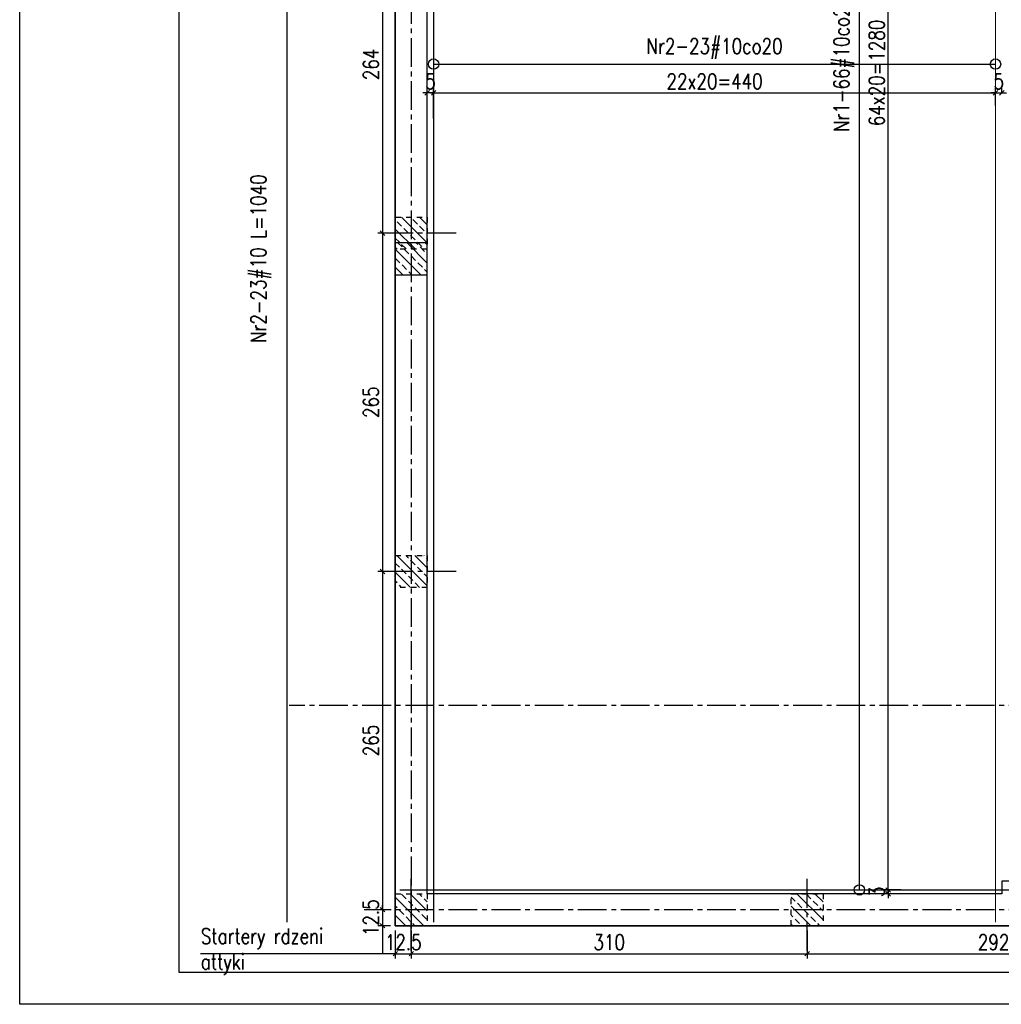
# Model space of a CAD drawing. Extents: x 1815904 to 1900213, y -29904 to -15054.
# Tile 1 of 11: x 1815904 to 1823590, y -29904 to -22191. Entities that reach past the tile are written whole.
import ezdxf

# ---------------------------------------------------------------- set-up
doc = ezdxf.new("R2010")
doc.units = 0
doc.header["$LTSCALE"] = 300
doc.header["$PDMODE"] = 1
doc.linetypes.add('CENTER2', pattern=[1.125, 0.75, -0.125, 0.125, -0.125])
doc.linetypes.add('PRZERYWANA', pattern=[0.282222, 0.141111, -0.141111])
doc.layers.get('0').update_dxf_attribs({"linetype": 'CONTINUOUS'})
doc.layers.get('Defpoints').update_dxf_attribs({"linetype": 'CONTINUOUS'})
for name, color, linetype in [('11 - opisy TXT2', 4, 'CONTINUOUS'), ('111 - opisy TXT3', 2, 'CONTINUOUS'), ('2 - linie odniesienia opisy', 8, 'CONTINUOUS'), ('33 - linia 2', 3, 'CONTINUOUS'), ('44 - osie 2', 6, 'CENTER2'), ('555 - cienka przerywana 3', 1, 'PRZERYWANA')]:
    doc.layers.add(name, color=color, linetype=linetype)
doc.styles.add('TXT2', font='simplex.shx', dxfattribs={"width": 0.8, "height": 120})
doc.dimstyles.new('R1 - centymetry', dxfattribs={"dimtxt": 120, "dimasz": 35, "dimexe": 37.5, "dimexo": 37.5, "dimgap": 20, "dimtad": 0, "dimdec": 0, "dimlfac": 0.1, "dimzin": 0, "dimdsep": 46, "dimtxsty": 'TXT2', "dimblk1": 'OBLIQUE', "dimblk2": 'OBLIQUE', "dimsah": 1, "dimcen": -1.5, "dimdle": 25, "dimclrt": 4, "dimadec": 0, "dimazin": 0, "dimtfac": 0.75, "dimtdec": 0, "dimtix": 1, "dimtmove": 2, "dimatfit": 3, "dimldrblk": 'OBLIQUE', "dimfxl": 200, "dimfxlon": 1, "dimtvp": 0.75, "dimtolj": 1, "dimtzin": 0, "dimarcsym": 0})
doc.dimstyles.new('wym zbr', dxfattribs={"dimtxt": 60, "dimasz": 35, "dimexe": 37.5, "dimexo": 37.5, "dimgap": 0.75, "dimtad": 0, "dimdec": 0, "dimlfac": 0.1, "dimzin": 0, "dimdsep": 46, "dimtxsty": 'TXT2', "dimblk1": 'OBLIQUE', "dimblk2": 'OBLIQUE', "dimsah": 1, "dimcen": -1.5, "dimdle": 25, "dimse1": 1, "dimse2": 1, "dimsd1": 1, "dimsd2": 1, "dimclrt": 4, "dimadec": 0, "dimazin": 0, "dimtfac": 0.75, "dimtdec": 0, "dimtix": 1, "dimtmove": 2, "dimatfit": 3, "dimldrblk": 'OBLIQUE', "dimfxl": 200, "dimfxlon": 1, "dimtvp": 0.75, "dimtolj": 1, "dimtzin": 0, "dimarcsym": 0})
doc.dimstyles.new('wym_plyta', dxfattribs={"dimtxt": 120, "dimasz": 2, "dimexe": 17.5, "dimexo": 37.5, "dimgap": 1.5, "dimtad": 0, "dimdec": 0, "dimlfac": 0.1, "dimzin": 0, "dimdsep": 46, "dimtxsty": 'TXT2', "dimblk": 'kolo wym', "dimcen": -3, "dimdle": 12.5, "dimse1": 1, "dimse2": 1, "dimclrt": 4, "dimadec": 0, "dimazin": 0, "dimtfac": 0.75, "dimtdec": 0, "dimtix": 1, "dimtmove": 2, "dimatfit": 3, "dimldrblk": 'OBLIQUE', "dimfxl": 1, "dimtvp": 0.75, "dimtolj": 1, "dimtzin": 0, "dimarcsym": 0})
pattern_1 = [(135, (2913495.26, 312561.3), (70.710678, 70.710678), []), (135, (2913424.55, 312561.3), (70.710678, 70.710678), [50, -25])]

# ---------------------------------------------------------------- blocks, each defined once
blk = doc.blocks.new('G$CAF9F38F7')
at = {"layer": '2 - linie odniesienia opisy', "transparency": 33554687}
h = blk.add_hatch(dxfattribs=at)
h.set_pattern_fill('ANSI33', color=256, scale=400, angle=180)
h.set_pattern_definition(pattern_1)
h.paths.add_polyline_path([(-8670, 5050), (-8920, 5050), (-8920, 5300), (-8670, 5300)])
h = blk.add_hatch(dxfattribs=at)
h.set_pattern_fill('ANSI33', color=256, scale=400, angle=180)
h.set_pattern_definition(pattern_1)
h.paths.add_polyline_path([(-8670, 2400), (-8920, 2400), (-8920, 2650), (-8670, 2650)])
h = blk.add_hatch(dxfattribs=at)
h.set_pattern_fill('ANSI33', color=256, scale=400, angle=180)
h.set_pattern_definition([(135, (2913695.26, 312561.3), (70.710678, 70.710678), []), (135, (2913624.55, 312561.3), (70.710678, 70.710678), [50, -25])])
h.paths.add_polyline_path([(-5570, -250), (-5820, -250), (-5820, 0), (-5570, 0)])
h = blk.add_hatch(dxfattribs=at)
h.set_pattern_fill('ANSI33', color=256, scale=400, angle=180)
h.set_pattern_definition(pattern_1)
h.paths.add_polyline_path([(-8670, -250), (-8920, -250), (-8920, 0), (-8670, 0)])
at = {"layer": '44 - osie 2'}
for points in [[(-8443.9, 5175), (-9037.8, 5175)], [(-8443.9, 2525), (-9037.8, 2525)], [(-8795, -446.5), (-8795, 147.5)], [(-5695, -446.5), (-5695, 147.5)]]:
    blk.add_lwpolyline(points, dxfattribs=at)
at = {"layer": '555 - cienka przerywana 3'}
for points in [[(-8670, 5050), (-8920, 5050), (-8920, 5300), (-8670, 5300), (-8670, 5050)], [(-8670, 2400), (-8920, 2400), (-8920, 2650), (-8670, 2650), (-8670, 2400)], [(-5570, -250), (-5820, -250), (-5820, 0), (-5570, 0), (-5570, -250)], [(-8670, -250), (-8920, -250), (-8920, 0), (-8670, 0), (-8670, -250)]]:
    blk.add_lwpolyline(points, close=True, dxfattribs=at)
blk = doc.blocks.new('_OBLIQUE')
at = {"color": 0, "linetype": 'ByBlock'}
blk.add_line((-0.5, -0.5), (0.5, 0.5), dxfattribs=at)
blk = doc.blocks.new('*D4')
at = {"layer": '2 - linie odniesienia opisy', "color": 0, "lineweight": -2, "transparency": 16777216}
for p, q in [((1822704.3, -29008), (1822704.3, -28973)), ((1822804.3, -29008), (1822666.8, -29008)), ((1822804.3, -29038), (1822666.8, -29038)), ((1822704.3, -29008), (1822704.3, -29038)), ((1822704.3, -29038), (1822704.3, -29073))]:
    blk.add_line(p, q, dxfattribs=at)
at = {"layer": 'Defpoints', "color": 0, "transparency": 16777216}
for p in [(1822704.3, -29038), (1823429.7, -29008), (1823429.7, -29038)]:
    blk.add_point(p, dxfattribs=at)
at = {"layer": '2 - linie odniesienia opisy', "color": 0, "lineweight": -2, "transparency": 16777216, "xscale": 35, "yscale": 35, "zscale": 35}
for p, rotation in [((1822704.3, -29008), 270), ((1822704.3, -29038), 90)]:
    blk.add_blockref('_OBLIQUE', p, dxfattribs=dict(at, rotation=rotation))
at = {"layer": '2 - linie odniesienia opisy', "color": 4, "transparency": 16777216, "insert": (1822614.3, -29023), "char_height": 120, "attachment_point": 5, "rotation": 90, "style": 'TXT2'}
blk.add_mtext('\\A1;3', dxfattribs=at)
blk = doc.blocks.new('kolo wym')
at = {"layer": '2 - linie odniesienia opisy'}
blk.add_circle((0, 0), 20.3, dxfattribs=at)
blk = doc.blocks.new('*D5')
at = {"layer": '2 - linie odniesienia opisy', "color": 0, "lineweight": -2, "transparency": 16777216}
blk.add_line((1822478.5, -29006), (1822478.5, -16070), dxfattribs=at)
at = {"layer": 'Defpoints', "color": 0, "transparency": 16777216}
for p in [(1822478.5, -16068), (1822703.6, -16068), (1822704.3, -29008)]:
    blk.add_point(p, dxfattribs=at)
at = {"layer": '2 - linie odniesienia opisy', "color": 0, "lineweight": -2, "transparency": 16777216, "xscale": 2, "yscale": 2, "zscale": 2}
for p, rotation in [((1822478.5, -16068), 90), ((1822478.5, -29008), 270)]:
    blk.add_blockref('kolo wym', p, dxfattribs=dict(at, rotation=rotation))
at = {"layer": '2 - linie odniesienia opisy', "color": 4, "transparency": 16777216, "insert": (1822358.5, -22538), "char_height": 120, "attachment_point": 5, "rotation": 90, "style": 'TXT2'}
blk.add_mtext('\\A1;Nr1-66#10co20', dxfattribs=at)
blk = doc.blocks.new('*D6')
at = {"layer": '2 - linie odniesienia opisy', "color": 0, "lineweight": -2, "transparency": 16777216}
for p, q in [((1822704.3, -29033), (1822704.3, -16183)), ((1822804.3, -16208), (1822666.8, -16208)), ((1822804.3, -29008), (1822666.8, -29008))]:
    blk.add_line(p, q, dxfattribs=at)
at = {"layer": 'Defpoints', "color": 0, "transparency": 16777216}
for p in [(1822704.3, -16208), (1823429.7, -16208), (1823429.7, -29008)]:
    blk.add_point(p, dxfattribs=at)
at = {"layer": '2 - linie odniesienia opisy', "color": 0, "lineweight": -2, "transparency": 16777216, "xscale": 35, "yscale": 35, "zscale": 35}
for p, rotation in [((1822704.3, -16208), 90), ((1822704.3, -29008), 270)]:
    blk.add_blockref('_OBLIQUE', p, dxfattribs=dict(at, rotation=rotation))
at = {"layer": '2 - linie odniesienia opisy', "color": 4, "transparency": 16777216, "insert": (1822614.3, -22608), "char_height": 120, "attachment_point": 5, "rotation": 90, "style": 'TXT2'}
blk.add_mtext('\\A1;64x20=1280', dxfattribs=at)
blk = doc.blocks.new('*D10')
at = {"layer": '2 - linie odniesienia opisy', "color": 0, "lineweight": -2, "transparency": 16777216}
blk.add_line((1819146.7, -22538), (1823542.7, -22538), dxfattribs=at)
at = {"layer": 'Defpoints', "color": 0, "transparency": 16777216}
for p in [(1823544.7, -22538), (1819144.7, -22763.8), (1823544.7, -22763.1)]:
    blk.add_point(p, dxfattribs=at)
at = {"layer": '2 - linie odniesienia opisy', "color": 0, "lineweight": -2, "transparency": 16777216, "xscale": 2, "yscale": 2, "zscale": 2, "rotation": 180}
blk.add_blockref('kolo wym', (1819144.7, -22538), dxfattribs=at)
at = {"layer": '2 - linie odniesienia opisy', "color": 0, "lineweight": -2, "transparency": 16777216, "xscale": 2, "yscale": 2, "zscale": 2}
blk.add_blockref('kolo wym', (1823544.7, -22538), dxfattribs=at)
at = {"layer": '2 - linie odniesienia opisy', "color": 4, "transparency": 16777216, "insert": (1821344.7, -22418), "char_height": 120, "attachment_point": 5, "style": 'TXT2'}
blk.add_mtext('\\A1;Nr2-23#10co20', dxfattribs=at)
blk = doc.blocks.new('*D11')
at = {"layer": '2 - linie odniesienia opisy', "color": 0, "lineweight": -2, "transparency": 16777216}
for p, q in [((1819144.7, -22863.8), (1819144.7, -22726.3)), ((1823544.7, -22863.8), (1823544.7, -22726.3)), ((1819119.7, -22763.8), (1823569.7, -22763.8))]:
    blk.add_line(p, q, dxfattribs=at)
at = {"layer": 'Defpoints', "color": 0, "transparency": 16777216}
for p in [(1823544.7, -22763.8), (1819144.7, -23489.2), (1823544.7, -23489.2)]:
    blk.add_point(p, dxfattribs=at)
at = {"layer": '2 - linie odniesienia opisy', "color": 0, "lineweight": -2, "transparency": 16777216, "xscale": 35, "yscale": 35, "zscale": 35, "rotation": 180}
blk.add_blockref('_OBLIQUE', (1819144.7, -22763.8), dxfattribs=at)
at = {"layer": '2 - linie odniesienia opisy', "color": 0, "lineweight": -2, "transparency": 16777216, "xscale": 35, "yscale": 35, "zscale": 35}
blk.add_blockref('_OBLIQUE', (1823544.7, -22763.8), dxfattribs=at)
at = {"layer": '2 - linie odniesienia opisy', "color": 4, "transparency": 16777216, "insert": (1821344.7, -22673.8), "char_height": 120, "attachment_point": 5, "style": 'TXT2'}
blk.add_mtext('\\A1;22x20=440', dxfattribs=at)
blk = doc.blocks.new('*D12')
at = {"layer": '2 - linie odniesienia opisy', "color": 0, "lineweight": -2, "transparency": 16777216}
for p, q in [((1819094.7, -22963.8), (1819094.7, -22726.3)), ((1819144.7, -22963.8), (1819144.7, -22726.3)), ((1819094.7, -22763.8), (1819059.7, -22763.8)), ((1819144.7, -22763.8), (1819094.7, -22763.8)), ((1819144.7, -22763.8), (1819179.7, -22763.8))]:
    blk.add_line(p, q, dxfattribs=at)
at = {"layer": 'Defpoints', "color": 0, "transparency": 16777216}
for p in [(1819094.7, -22763.8), (1819094.7, -23142.8), (1819144.7, -23142.8)]:
    blk.add_point(p, dxfattribs=at)
at = {"layer": '2 - linie odniesienia opisy', "color": 0, "lineweight": -2, "transparency": 16777216, "xscale": 35, "yscale": 35, "zscale": 35}
blk.add_blockref('_OBLIQUE', (1819094.7, -22763.8), dxfattribs=at)
at = {"layer": '2 - linie odniesienia opisy', "color": 0, "lineweight": -2, "transparency": 16777216, "xscale": 35, "yscale": 35, "zscale": 35, "rotation": 180}
blk.add_blockref('_OBLIQUE', (1819144.7, -22763.8), dxfattribs=at)
at = {"layer": '2 - linie odniesienia opisy', "color": 4, "transparency": 16777216, "insert": (1819119.7, -22673.8), "char_height": 120, "attachment_point": 5, "style": 'TXT2'}
blk.add_mtext('\\A1;5', dxfattribs=at)
blk = doc.blocks.new('*D13')
at = {"layer": '2 - linie odniesienia opisy', "color": 0, "lineweight": -2, "transparency": 16777216}
for p, q in [((1823544.7, -22763.8), (1823544.7, -22726.3)), ((1823594.7, -22763.8), (1823594.7, -22726.3)), ((1823544.7, -22763.8), (1823509.7, -22763.8)), ((1823544.7, -22763.8), (1823594.7, -22763.8)), ((1823594.7, -22763.8), (1823629.7, -22763.8))]:
    blk.add_line(p, q, dxfattribs=at)
at = {"layer": 'Defpoints', "color": 0, "transparency": 16777216}
for p in [(1823544.7, -22763.8), (1823594.7, -22763.8), (1823594.7, -22763.8)]:
    blk.add_point(p, dxfattribs=at)
at = {"layer": '2 - linie odniesienia opisy', "color": 0, "lineweight": -2, "transparency": 16777216, "xscale": 35, "yscale": 35, "zscale": 35}
blk.add_blockref('_OBLIQUE', (1823544.7, -22763.8), dxfattribs=at)
at = {"layer": '2 - linie odniesienia opisy', "color": 0, "lineweight": -2, "transparency": 16777216, "xscale": 35, "yscale": 35, "zscale": 35, "rotation": 180}
blk.add_blockref('_OBLIQUE', (1823594.7, -22763.8), dxfattribs=at)
at = {"layer": '2 - linie odniesienia opisy', "color": 4, "transparency": 16777216, "insert": (1823569.7, -22673.8), "char_height": 120, "attachment_point": 5, "style": 'TXT2'}
blk.add_mtext('\\A1;5', dxfattribs=at)
blk = doc.blocks.new('*D18')
at = {"layer": 'Defpoints', "color": 0, "transparency": 16777216}
for p in [(1817996.7, -18863), (1817912.6, -29263), (1817996.7, -29263)]:
    blk.add_point(p, dxfattribs=at)
at = {"layer": '2 - linie odniesienia opisy', "color": 4, "transparency": 16777216, "insert": (1817792.6, -24063), "char_height": 120, "attachment_point": 5, "rotation": 90, "style": 'TXT2'}
blk.add_mtext('\\A1;Nr2-23#10 L={\\A1;1040}', dxfattribs=at)
blk = doc.blocks.new('*D37')
at = {"layer": '2 - linie odniesienia opisy', "color": 0, "lineweight": -2, "transparency": 16777216}
for p, q in [((1818744.3, -21194.5), (1818744.3, -23888)), ((1818807.2, -21219.5), (1818706.8, -21219.5)), ((1818807.2, -23863), (1818706.8, -23863))]:
    blk.add_line(p, q, dxfattribs=at)
at = {"layer": 'Defpoints', "color": 0, "transparency": 16777216}
for p in [(1818844.7, -21219.5), (1818744.3, -23863), (1818844.7, -23863)]:
    blk.add_point(p, dxfattribs=at)
at = {"layer": '2 - linie odniesienia opisy', "color": 0, "lineweight": -2, "transparency": 16777216, "xscale": 35, "yscale": 35, "zscale": 35}
for p, rotation in [((1818744.3, -21219.5), 90), ((1818744.3, -23863), 270)]:
    blk.add_blockref('_OBLIQUE', p, dxfattribs=dict(at, rotation=rotation))
at = {"layer": '2 - linie odniesienia opisy', "color": 4, "transparency": 16777216, "insert": (1818654.3, -22541.2), "char_height": 120, "attachment_point": 5, "rotation": 90, "style": 'TXT2'}
blk.add_mtext('\\A1;264', dxfattribs=at)
blk = doc.blocks.new('*D38')
at = {"layer": '2 - linie odniesienia opisy', "color": 0, "lineweight": -2, "transparency": 16777216}
for p, q in [((1818807.2, -23863), (1818706.8, -23863)), ((1818744.3, -23838), (1818744.3, -26538)), ((1818807.2, -26513), (1818706.8, -26513))]:
    blk.add_line(p, q, dxfattribs=at)
at = {"layer": 'Defpoints', "color": 0, "transparency": 16777216}
for p in [(1818844.7, -23863), (1818744.3, -26513), (1818844.7, -26513)]:
    blk.add_point(p, dxfattribs=at)
at = {"layer": '2 - linie odniesienia opisy', "color": 0, "lineweight": -2, "transparency": 16777216, "xscale": 35, "yscale": 35, "zscale": 35}
for p, rotation in [((1818744.3, -23863), 90), ((1818744.3, -26513), 270)]:
    blk.add_blockref('_OBLIQUE', p, dxfattribs=dict(at, rotation=rotation))
at = {"layer": '2 - linie odniesienia opisy', "color": 4, "transparency": 16777216, "insert": (1818654.3, -25188), "char_height": 120, "attachment_point": 5, "rotation": 90, "style": 'TXT2'}
blk.add_mtext('\\A1;265', dxfattribs=at)
blk = doc.blocks.new('*D39')
at = {"layer": '2 - linie odniesienia opisy', "color": 0, "lineweight": -2, "transparency": 16777216}
for p, q in [((1818807.2, -26513), (1818706.8, -26513)), ((1818744.3, -26488), (1818744.3, -29188)), ((1818807.2, -29163), (1818706.8, -29163))]:
    blk.add_line(p, q, dxfattribs=at)
at = {"layer": 'Defpoints', "color": 0, "transparency": 16777216}
for p in [(1818844.7, -26513), (1818744.3, -29163), (1818844.7, -29163)]:
    blk.add_point(p, dxfattribs=at)
at = {"layer": '2 - linie odniesienia opisy', "color": 0, "lineweight": -2, "transparency": 16777216, "xscale": 35, "yscale": 35, "zscale": 35}
for p, rotation in [((1818744.3, -26513), 90), ((1818744.3, -29163), 270)]:
    blk.add_blockref('_OBLIQUE', p, dxfattribs=dict(at, rotation=rotation))
at = {"layer": '2 - linie odniesienia opisy', "color": 4, "transparency": 16777216, "insert": (1818654.3, -27838), "char_height": 120, "attachment_point": 5, "rotation": 90, "style": 'TXT2'}
blk.add_mtext('\\A1;265', dxfattribs=at)
blk = doc.blocks.new('*D40')
at = {"layer": '2 - linie odniesienia opisy', "color": 0, "lineweight": -2, "transparency": 16777216}
for p, q in [((1818744.3, -29163), (1818744.3, -29128)), ((1818807.2, -29163), (1818706.8, -29163)), ((1818744.3, -29163), (1818744.3, -29288)), ((1818807.2, -29288), (1818706.8, -29288)), ((1818744.3, -29288), (1818744.3, -29323))]:
    blk.add_line(p, q, dxfattribs=at)
at = {"layer": 'Defpoints', "color": 0, "transparency": 16777216}
for p in [(1818844.7, -29163), (1818744.3, -29288), (1818844.7, -29288)]:
    blk.add_point(p, dxfattribs=at)
at = {"layer": '2 - linie odniesienia opisy', "color": 0, "lineweight": -2, "transparency": 16777216, "xscale": 35, "yscale": 35, "zscale": 35}
for p, rotation in [((1818744.3, -29163), 270), ((1818744.3, -29288), 90)]:
    blk.add_blockref('_OBLIQUE', p, dxfattribs=dict(at, rotation=rotation))
at = {"layer": '2 - linie odniesienia opisy', "color": 4, "transparency": 16777216, "insert": (1818654.3, -29225.5), "char_height": 120, "attachment_point": 5, "rotation": 90, "style": 'TXT2'}
blk.add_mtext('\\A1;12.5', dxfattribs=at)
blk = doc.blocks.new('*D41')
at = {"layer": '2 - linie odniesienia opisy', "color": 0, "lineweight": -2, "transparency": 16777216}
for p, q in [((1818844.7, -29325.5), (1818844.7, -29545)), ((1818969.7, -29325.5), (1818969.7, -29545)), ((1818844.7, -29507.5), (1818809.7, -29507.5)), ((1818844.7, -29507.5), (1818969.7, -29507.5)), ((1818969.7, -29507.5), (1819004.7, -29507.5))]:
    blk.add_line(p, q, dxfattribs=at)
at = {"layer": 'Defpoints', "color": 0, "transparency": 16777216}
for p in [(1818844.7, -29288), (1818969.7, -29288), (1818969.7, -29507.5)]:
    blk.add_point(p, dxfattribs=at)
at = {"layer": '2 - linie odniesienia opisy', "color": 0, "lineweight": -2, "transparency": 16777216, "xscale": 35, "yscale": 35, "zscale": 35}
blk.add_blockref('_OBLIQUE', (1818844.7, -29507.5), dxfattribs=at)
at = {"layer": '2 - linie odniesienia opisy', "color": 0, "lineweight": -2, "transparency": 16777216, "xscale": 35, "yscale": 35, "zscale": 35, "rotation": 180}
blk.add_blockref('_OBLIQUE', (1818969.7, -29507.5), dxfattribs=at)
at = {"layer": '2 - linie odniesienia opisy', "color": 4, "transparency": 16777216, "insert": (1818907.2, -29417.5), "char_height": 120, "attachment_point": 5, "style": 'TXT2'}
blk.add_mtext('\\A1;12.5', dxfattribs=at)
blk = doc.blocks.new('*D42')
at = {"layer": '2 - linie odniesienia opisy', "color": 0, "lineweight": -2, "transparency": 16777216}
for p, q in [((1818969.7, -29325.5), (1818969.7, -29545)), ((1822069.7, -29325.5), (1822069.7, -29545)), ((1818944.7, -29507.5), (1822094.7, -29507.5))]:
    blk.add_line(p, q, dxfattribs=at)
at = {"layer": 'Defpoints', "color": 0, "transparency": 16777216}
for p in [(1818969.7, -29288), (1822069.7, -29288), (1822069.7, -29507.5)]:
    blk.add_point(p, dxfattribs=at)
at = {"layer": '2 - linie odniesienia opisy', "color": 0, "lineweight": -2, "transparency": 16777216, "xscale": 35, "yscale": 35, "zscale": 35, "rotation": 180}
blk.add_blockref('_OBLIQUE', (1818969.7, -29507.5), dxfattribs=at)
at = {"layer": '2 - linie odniesienia opisy', "color": 0, "lineweight": -2, "transparency": 16777216, "xscale": 35, "yscale": 35, "zscale": 35}
blk.add_blockref('_OBLIQUE', (1822069.7, -29507.5), dxfattribs=at)
at = {"layer": '2 - linie odniesienia opisy', "color": 4, "transparency": 16777216, "insert": (1820519.7, -29417.5), "char_height": 120, "attachment_point": 5, "style": 'TXT2'}
blk.add_mtext('\\A1;310', dxfattribs=at)
blk = doc.blocks.new('*D43')
at = {"layer": '2 - linie odniesienia opisy', "color": 0, "lineweight": -2, "transparency": 16777216}
for p, q in [((1822069.7, -29325.5), (1822069.7, -29545)), ((1824989.7, -29325.5), (1824989.7, -29545)), ((1822044.7, -29507.5), (1825014.7, -29507.5))]:
    blk.add_line(p, q, dxfattribs=at)
at = {"layer": 'Defpoints', "color": 0, "transparency": 16777216}
for p in [(1822069.7, -29288), (1824989.7, -29288), (1824989.7, -29507.5)]:
    blk.add_point(p, dxfattribs=at)
at = {"layer": '2 - linie odniesienia opisy', "color": 0, "lineweight": -2, "transparency": 16777216, "xscale": 35, "yscale": 35, "zscale": 35, "rotation": 180}
blk.add_blockref('_OBLIQUE', (1822069.7, -29507.5), dxfattribs=at)
at = {"layer": '2 - linie odniesienia opisy', "color": 0, "lineweight": -2, "transparency": 16777216, "xscale": 35, "yscale": 35, "zscale": 35}
blk.add_blockref('_OBLIQUE', (1824989.7, -29507.5), dxfattribs=at)
at = {"layer": '2 - linie odniesienia opisy', "color": 4, "transparency": 16777216, "insert": (1823529.7, -29417.5), "char_height": 120, "attachment_point": 5, "style": 'TXT2'}
blk.add_mtext('\\A1;292', dxfattribs=at)
blk = doc.blocks.new('A$C6F0046A3')
at = {"layer": '44 - osie 2'}
for p, q in [((-125, 460), (-125, -13490)), ((10179.3, -11518.5), (-1081.6, -11518.5)), ((10179.3, -13118.5), (-492.6, -13118.5))]:
    blk.add_line(p, q, dxfattribs=at)

msp = doc.modelspace()

# ---------------------------------------------------------------- hatches: boundary and pattern name
at = {"layer": '2 - linie odniesienia opisy', "transparency": 33554687}
h = msp.add_hatch(dxfattribs=at)
h.set_pattern_fill('ANSI33', color=256, scale=400, angle=180)
h.set_pattern_definition([(135, (4754256.9, 266561.74), (70.710678, 70.710678), []), (135, (4754186.19, 266561.74), (70.710678, 70.710678), [50, -25])])
h.paths.add_polyline_path([(1818844.7, -24188.7), (1819094.7, -24188.7), (1819094.7, -23938.7), (1818844.7, -23938.7)])

# ---------------------------------------------------------------- linework, layer by layer
at = {"layer": '111 - opisy TXT3'}
msp.add_lwpolyline([(1817153.5, -29653.9), (1817153.5, -15303.9), (1836653.5, -15303.9), (1836653.5, -29653.9)], close=True, dxfattribs=at)
at = {"layer": '2 - linie odniesienia opisy'}
for p, q in [((1818744.3, -29323), (1818744.3, -29507.5)), ((1818844.7, -29507.5), (1817319.3, -29507.5))]:
    msp.add_line(p, q, dxfattribs=at)
for points in [[(1815903.5, -29903.9), (1815903.5, -15053.9), (1836903.5, -15053.9), (1836903.5, -29903.9)], [(1818844.7, -24188.7), (1819094.7, -24188.7), (1819094.7, -23938.7), (1818844.7, -23938.7)]]:
    msp.add_lwpolyline(points, close=True, dxfattribs=at)
msp.add_lwpolyline([(1818844.7, -15794.5), (1818844.7, -29288), (1823844.7, -29288), (1823844.7, -28938), (1823594.7, -28938), (1823594.7, -29038), (1819094.7, -29038), (1819094.7, -19089.4)], dxfattribs=at)
at = {"layer": '2 - linie odniesienia opisy', "const_width": 10}
for points in [[(1817996.7, -29263), (1817996.7, -18863)], [(1819144.7, -29263), (1819144.7, -18863)], [(1823544.7, -29263), (1823544.7, -18863)], [(1818879.7, -29008), (1827979.7, -29008)]]:
    msp.add_lwpolyline(points, dxfattribs=at)
at = {"layer": '33 - linia 2'}
msp.add_lwpolyline([(1818844.7, -15794.5), (1828014.7, -15794.5), (1828014.7, -29288), (1818844.7, -29288)], close=True, dxfattribs=at)

# ---------------------------------------------------------------- block references
at = {"layer": '2 - linie odniesienia opisy'}
for name, p in [('A$C6F0046A3', (1819094.7, -16044.5)), ('G$CAF9F38F7', (1827764.7, -29038))]:
    msp.add_blockref(name, p, dxfattribs=at)

# ---------------------------------------------------------------- texts
at = {"layer": '11 - opisy TXT2', "insert": (1817321.6, -29309.9), "char_height": 120, "attachment_point": 1, "style": 'TXT2'}
msp.add_mtext_dynamic_manual_height_columns('Startery rdzeni attyki', width=1076.005, gutter_width=600, heights=[0], dxfattribs=at)

# ---------------------------------------------------------------- dimensions: what is measured, and where the dimension line sits
at = {"layer": '2 - linie odniesienia opisy'}
for base, p1, p2, angle, text, dimstyle, override, picture, middle in [((1822478.5, -16068), (1822704.3, -29008), (1822703.6, -16068), 90, 'Nr1-66#10co20', 'wym_plyta', {"dimtxsty": 'TXT2', "dimldrblk": 'OBLIQUE', "dimtolj": 1}, '*D5', (1822358.5, -22538)), ((1822704.3, -16208), (1823429.7, -29008), (1823429.7, -16208), 90, '64x20=<>', 'R1 - centymetry', {"dimlfac": 0.1, "dimtxsty": 'TXT2', "dimfxl": 100, "dimtolj": 1}, '*D6', (1822614.3, -22608)), ((1817912.6, -29263), (1817996.7, -18863), (1817996.7, -29263), 270, 'Nr2-23#10 L={\\A1;<>}', 'wym zbr', {"dimtxsty": 'TXT2', "dimtolj": 1}, '*D18', (1817792.6, -24063)), ((1818744.3, -29288), (1818844.7, -29163), (1818844.7, -29288), 90, '12.5', 'R1 - centymetry', {"dimlfac": 0.1, "dimtxsty": 'TXT2', "dimtolj": 1}, '*D40', (1818654.3, -29225.5))]:
    dim = msp.add_linear_dim(base=base, p1=p1, p2=p2, angle=angle, text=text, dimstyle=dimstyle, override=override, dxfattribs=at)
    dim.commit()
    dim.dimension.update_dxf_attribs({"geometry": picture, "text_midpoint": middle})
for base, p1, p2, override, picture, middle in [((1818744.3, -23863), (1818844.7, -21219.5), (1818844.7, -23863), {"dimlfac": 0.1}, '*D37', (1818654.3, -22541.2)), ((1818744.3, -26513), (1818844.7, -23863), (1818844.7, -26513), {"dimlfac": 0.1}, '*D38', (1818654.3, -25188)), ((1818744.3, -29163), (1818844.7, -26513), (1818844.7, -29163), {"dimlfac": 0.1}, '*D39', (1818654.3, -27838)), ((1822704.3, -29038), (1823429.7, -29008), (1823429.7, -29038), {"dimlfac": 0.1, "dimfxl": 100}, '*D4', (1822614.3, -29023))]:
    dim = msp.add_linear_dim(base=base, p1=p1, p2=p2, angle=90, dimstyle='R1 - centymetry', override=override, dxfattribs=at)
    dim.commit()
    dim.dimension.update_dxf_attribs({"geometry": picture, "text_midpoint": middle})
for base, p1, p2, text, dimstyle, override, picture, middle in [((1823544.7, -22538), (1819144.7, -22763.8), (1823544.7, -22763.1), 'Nr2-23#10co20', 'wym_plyta', {"dimtxsty": 'TXT2', "dimldrblk": 'OBLIQUE', "dimtolj": 1}, '*D10', (1821344.7, -22418)), ((1823544.7, -22763.8), (1819144.7, -23489.2), (1823544.7, -23489.2), '22x20=<>', 'R1 - centymetry', {"dimlfac": 0.1, "dimtxsty": 'TXT2', "dimfxl": 100, "dimtolj": 1}, '*D11', (1821344.7, -22673.8)), ((1818969.7, -29507.5), (1818844.7, -29288), (1818969.7, -29288), '12.5', 'R1 - centymetry', {"dimlfac": 0.1, "dimtxsty": 'TXT2', "dimtolj": 1}, '*D41', (1818907.2, -29417.5))]:
    dim = msp.add_linear_dim(base=base, p1=p1, p2=p2, text=text, dimstyle=dimstyle, override=override, dxfattribs=at)
    dim.commit()
    dim.dimension.update_dxf_attribs({"geometry": picture, "text_midpoint": middle})
for base, p1, p2, picture, middle in [((1819094.7, -22763.8), (1819144.7, -23142.8), (1819094.7, -23142.8), '*D12', (1819119.7, -22673.8)), ((1823594.7, -22763.8), (1823544.7, -22763.8), (1823594.7, -22763.8), '*D13', (1823569.7, -22673.8)), ((1822069.7, -29507.5), (1818969.7, -29288), (1822069.7, -29288), '*D42', (1820519.7, -29417.5)), ((1824989.7, -29507.5), (1822069.7, -29288), (1824989.7, -29288), '*D43', (1823529.7, -29417.5))]:
    dim = msp.add_linear_dim(base=base, p1=p1, p2=p2, dimstyle='R1 - centymetry', override={"dimlfac": 0.1}, dxfattribs=at)
    dim.commit()
    dim.dimension.update_dxf_attribs({"geometry": picture, "text_midpoint": middle})

doc.saveas('drawing.dxf')
